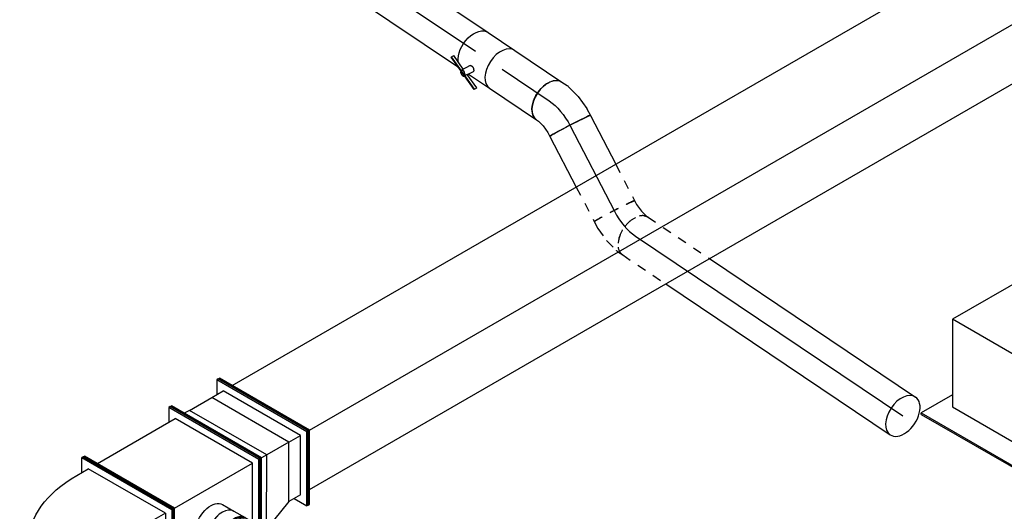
# Model space of a CAD drawing. Extents: x -257677 to 221252, y -185516 to 120782.
# Tile 136 of 171: x -56319 to -53613, y -14371 to -13020. Entities that reach past the tile are written whole.
import ezdxf
from ezdxf.enums import TextEntityAlignment as Align
from ezdxf.lldxf.tags import DXFTag

# ---------------------------------------------------------------- set-up
doc = ezdxf.new("R2010")
doc.units = 0
doc.header["$LTSCALE"] = 50
doc.linetypes.add('STREEPJES', pattern=[0.1, 0.05, -0.05])
doc.layers.get('0').update_dxf_attribs({"linetype": 'CONTINUOUS'})
for name, color, linetype in [('WL570---_RETOUR', 112, 'CONTINUOUS'), ('WL570---_RETOUR_HL', 8, 'CONTINUOUS'), ('WL570---_RETOUR_RST', 2, 'CONTINUOUS'), ('WL570---_RETOUR_RST_HL', 1, 'CONTINUOUS'), ('WL570---_TOEVOER', 3, 'CONTINUOUS'), ('WL570---_TOEVOER_HL', 8, 'CONTINUOUS'), ('WM570---_RETOUR_PR', 1, 'CONTINUOUS'), ('WM570---_RETOUR_RST_PR', 1, 'CONTINUOUS'), ('WM570---_TOEVOER_PR', 1, 'CONTINUOUS')]:
    doc.layers.add(name, color=color, linetype=linetype)
doc.styles.add('BURO-018', font='ARIAL.TTF', dxfattribs={"height": 63})
tags = doc.linetypes.add('CENTER2', pattern=[28.575, 19.05, -3.175, 3.175, -3.175]).pattern_tags.tags
tags[10:11] = [DXFTag(74, 4), DXFTag(75, 0), DXFTag(340, '0'), DXFTag(46, 1.0), DXFTag(50, 0.0), DXFTag(44, 0.0), DXFTag(45, 0.0)]
tags[8:9] = [DXFTag(74, 4), DXFTag(75, 0), DXFTag(340, '0'), DXFTag(46, 1.0), DXFTag(50, 0.0), DXFTag(44, 0.0), DXFTag(45, 0.0)]
tags[6:7] = [DXFTag(74, 4), DXFTag(75, 0), DXFTag(340, '0'), DXFTag(46, 1.0), DXFTag(50, 0.0), DXFTag(44, 0.0), DXFTag(45, 0.0)]
tags[4:5] = [DXFTag(74, 4), DXFTag(75, 0), DXFTag(340, '0'), DXFTag(46, 1.0), DXFTag(50, 0.0), DXFTag(44, 0.0), DXFTag(45, 0.0)]

# ---------------------------------------------------------------- blocks, each defined once
blk = doc.blocks.new('*U1235')
at = {"color": 0, "ltscale": 10}
for p, q in [((-20.4, 212.1, -2970), (-16.3, 212.1, -2970)), ((122.5, -35.4, -2970), (-20.4, 212.1, -2970)), ((126.6, -35.4, -2970), (-16.3, 212.1, -2970)), ((4.1, 176.8, -2970), (5120.6, 176.8, -2970)), ((20.4, -212.1, -2970), (122.5, -35.4, -2970)), ((24.5, -212.1, -2970), (126.6, -35.4, -2970)), ((122.5, -35.4, -2970), (126.6, -35.4, -2970)), ((126.6, -35.4, -2970), (5243, -35.4, -2970)), ((44.9, -176.8, -2970), (4938.8, -176.8, -2970)), ((20.4, -212.1, -2970), (24.5, -212.1, -2970))]:
    blk.add_line(p, q, dxfattribs=at)
at = {"layer": 'WM570---_TOEVOER_PR', "color": 1, "style": 'BURO-018'}
blk.add_attdef('POSNR', text='', height=90, dxfattribs=at).set_placement((0, 0), align=Align.MIDDLE)
blk = doc.blocks.new('*U1354')
at = {"color": 0, "ltscale": 10}
for p, q in [((0, 62.5, -1573.1), (155.9, 62.5, -1573.1)), ((0, -62.5, -1573.1), (155.9, -62.5, -1573.1))]:
    blk.add_line(p, q, dxfattribs=at)
blk.add_ellipse((155.9, 0, -1573.1), major_axis=(0, -62.5), ratio=0.619483, start_param=3.141593, end_param=6.283185, dxfattribs=at)
at = {"layer": 'WL570---_RETOUR_HL', "linetype": 'CENTER2'}
blk.add_line((0, 0, -1573.1), (155.9, 0, -1573.1), dxfattribs=at)
at = {"layer": 'WM570---_RETOUR_PR', "color": 1, "style": 'BURO-018'}
blk.add_attdef('POSNR', text='', height=90, dxfattribs=at).set_placement((0, 0), align=Align.MIDDLE)
blk = doc.blocks.new('*U1355')
at = {"color": 2, "ltscale": 10}
for p, q in [((-44.3, 62.5, -1538.1), (44.3, 62.5, -1538.1)), ((-90.6, -49.2, -1538.1), (-87.1, -43.1, -1538.1)), ((-30.9, -71.5, -1538.1), (-90.6, -49.2, -1538.1)), ((-90.6, -50.4, -1538.1), (-90.6, -49.2, -1538.1)), ((-30.9, -72.7, -1538.1), (-90.6, -50.4, -1538.1)), ((-44.5, -59, -1538.1), (-87.1, -43.1, -1538.1)), ((-34, -40.5, -1538.1), (-47.5, -64.3, -1538.1)), ((-17.9, -50.4, -1538.1), (-24.8, -62.5, -1538.1)), ((-30.7, -72.8, -1538.1), (-31.2, -73.6, -1538.1)), ((-27.4, -65.4, -1538.1), (-30.9, -71.5, -1538.1)), ((-30.9, -71.5, -1538.1), (-30.9, -72.7, -1538.1)), ((-30, -71.8, -1538.1), (-30.9, -71.5, -1538.1)), ((11.9, -88.7, -1538.1), (-30.9, -72.7, -1538.1)), ((11.9, -87.5, -1538.1), (-30, -71.8, -1538.1)), ((15.4, -81.3, -1538.1), (-27.4, -65.4, -1538.1)), ((-24.8, -62.5, -1538.1), (-26.6, -65.7, -1538.1)), ((-24.8, -62.5, -1538.1), (44.3, -62.5, -1538.1)), ((11.9, -87.5, -1538.1), (15.4, -81.3, -1538.1)), ((15.4, -82.6, -1538.1), (11.9, -88.7, -1538.1)), ((11.9, -88.7, -1538.1), (11.9, -87.5, -1538.1)), ((15.4, -81.3, -1538.1), (15.4, -82.6, -1538.1))]:
    blk.add_line(p, q, dxfattribs=at)
at = {"color": 2, "ltscale": 10, "extrusion": (-1.54878e-17, 2.30326e-17, -1)}
blk.add_ellipse((-44.3, 0, -1538.1), major_axis=(0, -62.5), ratio=0.619483, start_param=0.628529, end_param=3.141593, dxfattribs=at)
at = {"color": 2, "ltscale": 10}
for centre, major_axis, ratio, start_param, end_param in [((44.3, 0, -1538.1), (0, -62.5), 0.619483, 3.141593, 6.283185), ((-39.4, -69, -1538.1), (-8.17, 4.66), 0.531891, 0, 3.141593), ((-39.4, -69, -1538.1), (-8.17, 4.66), 0.531891, 3.141593, 6.283185)]:
    blk.add_ellipse(centre, major_axis=major_axis, ratio=ratio, start_param=start_param, end_param=end_param, dxfattribs=at)
blk.add_spline([(-33.9, -40.6, -1538.1), (-33.5, -40.1, -1538.1), (-33, -39.8, -1538.1), (-32.5, -39.5, -1538.1), (-31.9, -39.3, -1538.1), (-31.2, -39.1, -1538.1), (-30.5, -39.1, -1538.1), (-29.8, -39.1, -1538.1), (-29, -39.2, -1538.1), (-28.2, -39.3, -1538.1), (-27.3, -39.6, -1538.1), (-26.5, -39.9, -1538.1), (-25.7, -40.2, -1538.1), (-24.8, -40.6, -1538.1), (-24, -41.1, -1538.1), (-23.2, -41.6, -1538.1), (-22.4, -42.2, -1538.1), (-21.7, -42.8, -1538.1), (-21, -43.4, -1538.1), (-20.4, -44.1, -1538.1), (-19.8, -44.7, -1538.1), (-19.3, -45.4, -1538.1), (-18.8, -46, -1538.1), (-18.4, -46.7, -1538.1), (-18.1, -47.3, -1538.1), (-17.9, -47.9, -1538.1), (-17.7, -48.5, -1538.1), (-17.6, -49, -1538.1), (-17.6, -49.5, -1538.1), (-17.7, -49.9, -1538.1), (-17.9, -50.4, -1538.1)], degree=3, dxfattribs=at)
at = {"layer": 'WL570---_RETOUR', "color": 1, "style": 'BURO-018'}
blk.add_attdef('I', text='', height=90, dxfattribs=at).set_placement((0, 0), align=Align.MIDDLE)
at = {"layer": 'WM570---_RETOUR_PR', "color": 1, "style": 'BURO-018'}
blk.add_attdef('POSNR', text='', height=90, dxfattribs=at).set_placement((0, 0), align=Align.MIDDLE)
blk = doc.blocks.new('*U1356')
at = {"color": 0, "ltscale": 10}
for p, q in [((0, 62.5, -1222.7), (355.3, 62.5, -1222.7)), ((0, -62.5, -1222.7), (341.4, -62.5, -1222.7))]:
    blk.add_line(p, q, dxfattribs=at)
at = {"color": 0, "ltscale": 10, "extrusion": (-9.03386e-17, 6.14775e-18, -1)}
blk.add_ellipse((0, 0, -1222.7), major_axis=(0, -62.5), ratio=0.619483, start_param=0, end_param=3.141593, dxfattribs=at)
at = {"layer": 'WL570---_RETOUR_HL', "linetype": 'CENTER2'}
blk.add_line((0, 0, -1222.7), (355.3, 0, -1222.7), dxfattribs=at)
at = {"layer": 'WM570---_RETOUR_PR', "color": 1, "style": 'BURO-018'}
blk.add_attdef('POSNR', text='', height=90, dxfattribs=at).set_placement((0, 0), align=Align.MIDDLE)
blk = doc.blocks.new('*U1357')
at = {"color": 8, "linetype": 'STREEPJES', "ltscale": 10}
for p, q in [((-51.8, 62.5, -1739.1), (-39.8, 62.5, -1739.1)), ((-39.8, 62.5, -1739.1), (-17.6, 65.7, -1739.1)), ((-17.6, 65.7, -1739.1), (-0.2, 71.1, -1739.1)), ((-0.2, 71.1, -1739.1), (5.7, 74.3, -1739.1)), ((10.7, -56.4, -1739.1), (47.1, -45.1, -1739.1)), ((50.5, -43.7, -1739.1), (65.6, -35.4, -1739.1)), ((-51.8, -62.5, -1739.1), (-30.9, -62.5, -1739.1)), ((-30.8, -62.5, -1739.1), (-30.9, -62.5, -1739.1)), ((-30.8, -62.5, -1739.1), (9.5, -56.7, -1739.1)), ((9.5, -56.7, -1739.1), (10.7, -56.4, -1739.1))]:
    blk.add_line(p, q, dxfattribs=at)
at = {"color": 8, "linetype": 'STREEPJES', "ltscale": 10, "extrusion": (-9.48824e-19, -6.20561e-17, -1)}
for centre, major_axis, ratio, start_param, end_param in [((-51.8, 0, -1739.1), (0, -62.5), 0.029792, 0, 3.141593), ((24.3, 13.3, -1739.1), (24.5, -57.7), 0.539728, 6.229754, 6.336617)]:
    blk.add_ellipse(centre, major_axis=major_axis, ratio=ratio, start_param=start_param, end_param=end_param, dxfattribs=at)
at = {"color": 8, "linetype": 'STREEPJES', "ltscale": 10}
blk.add_ellipse((35.7, 19.5, -1739.1), major_axis=(30, -54.9), ratio=0.619483, start_param=3.141593, end_param=6.283185, dxfattribs=at)
at = {"layer": 'WL570---_RETOUR_HL', "linetype": 'CENTER2'}
blk.add_ellipse((-54.9, 66.5, -1739.1), major_axis=(-125, 2.3), ratio=0.531891, start_param=1.605985, end_param=2.391383, dxfattribs=at)
at = {"layer": 'WM570---_RETOUR_PR', "color": 1, "style": 'BURO-018'}
blk.add_attdef('POSNR', text='', height=90, dxfattribs=at).set_placement((0, 0), align=Align.MIDDLE)
blk = doc.blocks.new('*U1358')
at = {"color": 0, "ltscale": 10}
for p, q in [((-40.7, 62.5, -1728.2), (-23.4, 62.5, -1728.2)), ((-19.8, 62.1, -1728.2), (17.7, 54.7, -1728.2)), ((18.9, 54.3, -1728.2), (17.7, 54.7, -1728.2)), ((18.9, 54.3, -1728.2), (57, 40.1, -1728.2)), ((57, 40.1, -1728.2), (57.1, 40, -1728.2)), ((57.1, 40, -1728.2), (75.4, 30, -1728.2)), ((-40.7, -62.5, -1728.2), (-33.9, -62.5, -1728.2)), ((-33.9, -62.5, -1728.2), (-16.1, -66.1, -1728.2)), ((-16.1, -66.1, -1728.2), (5, -73.9, -1728.2)), ((5, -73.9, -1728.2), (15.5, -79.7, -1728.2))]:
    blk.add_line(p, q, dxfattribs=at)
at = {"color": 0, "ltscale": 10, "extrusion": (-6.1553e-17, -7.94297e-18, -1)}
for centre, major_axis, ratio, start_param, end_param in [((-40.7, 0, -1728.2), (0, -62.5), 0.619483, 0, 3.141593), ((-27.7, 0, -1728.2), (6.2, 62.4), 0.539728, 6.229754, 6.336617)]:
    blk.add_ellipse(centre, major_axis=major_axis, ratio=ratio, start_param=start_param, end_param=end_param, dxfattribs=at)
at = {"color": 0, "ltscale": 10}
blk.add_ellipse((45.4, -24.8, -1728.2), major_axis=(-30, -54.9), ratio=0.029792, start_param=3.141593, end_param=6.283185, dxfattribs=at)
at = {"layer": 'WL570---_RETOUR_HL', "linetype": 'CENTER2', "extrusion": (-6.1553e-17, -7.94297e-18, -1)}
blk.add_ellipse((16.3, -84.7, -1728.2), major_axis=(-108.6, 62), ratio=0.531891, start_param=0.750209, end_param=1.535607, dxfattribs=at)
at = {"layer": 'WM570---_RETOUR_PR', "color": 1, "style": 'BURO-018'}
blk.add_attdef('POSNR', text='', height=90, dxfattribs=at).set_placement((0, 0), align=Align.MIDDLE)
blk = doc.blocks.new('*U1359')
at = {"color": 8, "linetype": 'STREEPJES', "ltscale": 10}
for p, q in [((0, 62.5, -1771.2), (203.8, 62.5, -1771.2)), ((0, -62.5, -1771.2), (142.6, -62.5, -1771.2))]:
    blk.add_line(p, q, dxfattribs=at)
at = {"color": 0, "ltscale": 10}
for p, q in [((203.8, 62.5, -1771.2), (885.5, 62.5, -1771.2)), ((142.6, -62.5, -1771.2), (885.5, -62.5, -1771.2))]:
    blk.add_line(p, q, dxfattribs=at)
at = {"color": 8, "linetype": 'STREEPJES', "ltscale": 10, "extrusion": (-8.59588e-17, -5.78012e-17, -1)}
blk.add_ellipse((0, 0, -1771.2), major_axis=(0, -62.5), ratio=0.619483, start_param=0, end_param=3.141593, dxfattribs=at)
at = {"color": 0, "ltscale": 10}
for start_param, end_param in [(3.141593, 6.283185), (0, 3.141593)]:
    blk.add_ellipse((885.5, 0, -1771.2), major_axis=(0, -62.5), ratio=0.619483, start_param=start_param, end_param=end_param, dxfattribs=at)
at = {"layer": 'WL570---_RETOUR_HL', "linetype": 'CENTER2'}
blk.add_line((0, 0, -1771.2), (885.5, 0, -1771.2), dxfattribs=at)
at = {"layer": 'WM570---_RETOUR_PR', "color": 1, "style": 'BURO-018'}
blk.add_attdef('POSNR', text='', height=90, dxfattribs=at).set_placement((0, 0), align=Align.MIDDLE)
blk = doc.blocks.new('*U1360')
at = {"color": 0, "ltscale": 10}
for p, q in [((0, 62.5, -1729.7), (151.3, 62.5, -1729.7)), ((0, -62.5, -1729.7), (156.9, -62.5, -1729.7))]:
    blk.add_line(p, q, dxfattribs=at)
at = {"color": 8, "linetype": 'STREEPJES', "ltscale": 10}
for p, q in [((151.3, 62.5, -1729.7), (264, 62.5, -1729.7)), ((156.9, -62.5, -1729.7), (264, -62.5, -1729.7))]:
    blk.add_line(p, q, dxfattribs=at)
at = {"color": 0, "ltscale": 10, "extrusion": (-5.02142e-17, -3.64746e-17, -1)}
blk.add_ellipse((0, 0, -1729.7), major_axis=(0, -62.5), ratio=0.029792, start_param=0, end_param=3.141593, dxfattribs=at)
at = {"color": 8, "linetype": 'STREEPJES', "ltscale": 10}
blk.add_ellipse((264, 0, -1729.7), major_axis=(0, -62.5), ratio=0.029792, start_param=3.141593, end_param=6.283185, dxfattribs=at)
at = {"layer": 'WL570---_RETOUR_HL', "linetype": 'CENTER2'}
blk.add_line((0, 0, -1729.7), (264, 0, -1729.7), dxfattribs=at)
at = {"layer": 'WM570---_RETOUR_PR', "color": 1, "style": 'BURO-018'}
blk.add_attdef('POSNR', text='', height=90, dxfattribs=at).set_placement((0, 0), align=Align.MIDDLE)
blk = doc.blocks.new('*U1559')
at = {"color": 0, "ltscale": 10}
for p, q in [((-40.3, 62.5, -3299.8), (-4.1, 62.5, -3299.8)), ((4.1, 62.5, -3299.8), (40.3, 62.5, -3299.8)), ((-40.3, -62.5, -3299.8), (-4.1, -62.5, -3299.8)), ((4.1, -62.5, -3299.8), (36.6, -62.5, -3299.8))]:
    blk.add_line(p, q, dxfattribs=at)
for centre, major_axis, start_param, end_param in [((-40.3, 0, -3299.8), (0, -62.5), 3.141593, 6.283185), ((-4.1, 0, -3299.8), (0, -62.5), 3.141593, 6.396565), ((-4.1, 0, -3299.8), (0, -59.4), 3.249496, 6.175282), ((4.1, 0, -3299.8), (0, -62.5), 3.141593, 6.283185), ((-4.1, 0, -3299.8), (0, -62.5), 3.028213, 3.138451), ((40.3, 0, -3299.8), (0, -62.5), 3.141593, 5.536641), ((40.3, 0, -3299.8), (0, -62.5), 5.998842, 6.126786)]:
    blk.add_ellipse(centre, major_axis=major_axis, ratio=0.57735, start_param=start_param, end_param=end_param, dxfattribs=at)
at = {"layer": 'WL570---_TOEVOER_HL', "linetype": 'CENTER2'}
blk.add_line((-40.3, 0, -3299.8), (40.3, 0, -3299.8), dxfattribs=at)
at = {"layer": 'WM570---_TOEVOER_PR', "color": 1, "style": 'BURO-018'}
blk.add_attdef('POSNR', text='', height=90, dxfattribs=at).set_placement((0, 0), align=Align.MIDDLE)
blk = doc.blocks.new('*U1560')
at = {"color": 0, "ltscale": 10}
for p, q in [((0, 62.5, -3245.9), (36.1, 62.5, -3245.9)), ((61, 59.4, -3245.9), (69.2, 59.4, -3245.9)), ((0, -62.5, -3245.9), (36.1, -62.5, -3245.9)), ((61, -59.4, -3245.9), (69.2, -59.4, -3245.9))]:
    blk.add_line(p, q, dxfattribs=at)
at = {"color": 0, "ltscale": 10, "extrusion": (1.38778e-17, -1.20185e-16, -1)}
blk.add_ellipse((0, 0, -3245.9), major_axis=(0, -62.5), ratio=0.57735, start_param=0, end_param=3.141593, dxfattribs=at)
at = {"color": 0, "ltscale": 10}
for centre, major_axis, start_param, end_param in [((36.1, 0, -3245.9), (0, -62.5), 3.141593, 6.283185), ((72.3, 0, -3245.9), (0, -59.4), 3.249496, 6.175282)]:
    blk.add_ellipse(centre, major_axis=major_axis, ratio=0.57735, start_param=start_param, end_param=end_param, dxfattribs=at)
at = {"layer": 'WL570---_TOEVOER_HL', "linetype": 'CENTER2'}
blk.add_line((0, 0, -3245.9), (36.1, 0, -3245.9), dxfattribs=at)
at = {"layer": 'WM570---_TOEVOER_PR', "color": 1, "style": 'BURO-018'}
blk.add_attdef('POSNR', text='', height=90, dxfattribs=at).set_placement((0, 0), align=Align.MIDDLE)
blk = doc.blocks.new('*U1561')
at = {"color": 0, "ltscale": 10}
for p, q in [((-10.2, 229.8, -3258.4), (-6.1, 229.8, -3258.4)), ((132.7, -17.7, -3258.4), (-10.2, 229.8, -3258.4)), ((136.8, -17.7, -3258.4), (-6.1, 229.8, -3258.4)), ((261.7, 229.8, -3258.4), (241.3, 194.5, -3258.4)), ((265.7, 229.8, -3258.4), (261.7, 229.8, -3258.4)), ((404.6, -17.7, -3258.4), (261.7, 229.8, -3258.4)), ((408.6, -17.7, -3258.4), (265.7, 229.8, -3258.4)), ((14.3, 194.5, -3258.4), (261.7, 194.5, -3258.4)), ((384.1, -17.7, -3258.4), (261.7, 194.5, -3258.4)), ((10.2, -229.8, -3258.4), (132.7, -17.7, -3258.4)), ((14.3, -229.8, -3258.4), (136.8, -17.7, -3258.4)), ((132.7, -17.7, -3258.4), (136.8, -17.7, -3258.4)), ((136.8, -17.7, -3258.4), (384.1, -17.7, -3258.4)), ((303.4, -157.5, -3258.4), (384.1, -17.7, -3258.4)), ((313.6, -175.2, -3258.4), (404.6, -17.7, -3258.4)), ((315.6, -178.8, -3258.4), (408.6, -17.7, -3258.4)), ((408.6, -17.7, -3258.4), (404.6, -17.7, -3258.4)), ((34.7, -194.5, -3258.4), (180.4, -194.5, -3258.4)), ((10.2, -229.8, -3258.4), (14.3, -229.8, -3258.4))]:
    blk.add_line(p, q, dxfattribs=at)
at = {"color": 8, "linetype": 'STREEPJES', "ltscale": 10}
for p, q in [((282.1, -194.5, -3258.4), (303.4, -157.5, -3258.4)), ((282.1, -229.8, -3258.4), (313.6, -175.2, -3258.4)), ((286.2, -229.8, -3258.4), (315.6, -178.8, -3258.4)), ((180.4, -194.5, -3258.4), (282.1, -194.5, -3258.4)), ((261.7, -194.5, -3258.4), (282.1, -229.8, -3258.4)), ((286.2, -229.8, -3258.4), (282.1, -229.8, -3258.4))]:
    blk.add_line(p, q, dxfattribs=at)
at = {"layer": 'WM570---_TOEVOER_PR', "color": 1, "style": 'BURO-018'}
blk.add_attdef('POSNR', text='', height=90, dxfattribs=at).set_placement((0, 0), align=Align.MIDDLE)
blk = doc.blocks.new('*U1562')
at = {"color": 0, "ltscale": 10}
for p, q in [((-51, 229.8, -3034.4), (-46.9, 229.8, -3034.4)), ((91.9, -17.7, -3034.4), (-51, 229.8, -3034.4)), ((95.9, -17.7, -3034.4), (-46.9, 229.8, -3034.4)), ((97.2, 229.8, -3034.4), (76.8, 194.5, -3034.4)), ((101.3, 229.8, -3034.4), (97.2, 229.8, -3034.4)), ((240.1, -17.7, -3034.4), (97.2, 229.8, -3034.4)), ((244.2, -17.7, -3034.4), (101.3, 229.8, -3034.4)), ((-10.2, 194.5, -3034.4), (-26.5, 194.5, -3034.4)), ((112.3, -17.7, -3034.4), (-10.2, 194.5, -3034.4)), ((-10.2, 194.5, -3034.4), (60.5, 194.5, -3034.4)), ((60.5, 194.5, -3034.4), (97.2, 194.5, -3034.4)), ((183, -17.7, -3034.4), (60.5, 194.5, -3034.4)), ((219.7, -17.7, -3034.4), (97.2, 194.5, -3034.4)), ((-1.1, -178.8, -3034.4), (91.9, -17.7, -3034.4)), ((0.9, -182.3, -3034.4), (95.9, -17.7, -3034.4)), ((10.2, -194.5, -3034.4), (112.3, -17.7, -3034.4)), ((91.9, -17.7, -3034.4), (95.9, -17.7, -3034.4)), ((112.3, -17.7, -3034.4), (95.9, -17.7, -3034.4)), ((101.3, -159.1, -3034.4), (183, -17.7, -3034.4)), ((183, -17.7, -3034.4), (112.3, -17.7, -3034.4)), ((138.1, -159.1, -3034.4), (219.7, -17.7, -3034.4)), ((138.1, -194.5, -3034.4), (240.1, -17.7, -3034.4)), ((142.2, -194.5, -3034.4), (244.2, -17.7, -3034.4)), ((183, -17.7, -3034.4), (219.7, -17.7, -3034.4)), ((244.2, -17.7, -3034.4), (240.1, -17.7, -3034.4)), ((101.3, -159.1, -3034.4), (10.2, -194.5, -3034.4)), ((138.1, -159.1, -3034.4), (101.3, -159.1, -3034.4)), ((117.7, -159.1, -3034.4), (138.1, -194.5, -3034.4)), ((7.9, -194.5, -3034.4), (10.2, -194.5, -3034.4)), ((142.2, -194.5, -3034.4), (138.1, -194.5, -3034.4))]:
    blk.add_line(p, q, dxfattribs=at)
at = {"color": 8, "linetype": 'STREEPJES', "ltscale": 10}
for p, q in [((-30.6, -229.8, -3034.4), (-1.1, -178.8, -3034.4)), ((-26.5, -229.8, -3034.4), (0.9, -182.3, -3034.4)), ((-6.1, -194.5, -3034.4), (7.9, -194.5, -3034.4)), ((-30.6, -229.8, -3034.4), (-26.5, -229.8, -3034.4))]:
    blk.add_line(p, q, dxfattribs=at)
at = {"layer": 'WM570---_TOEVOER_PR', "color": 1, "style": 'BURO-018'}
blk.add_attdef('POSNR', text='', height=90, dxfattribs=at).set_placement((0, 0), align=Align.MIDDLE)
blk = doc.blocks.new('*U1565')
at = {"color": 0, "ltscale": 10}
for p, q in [((21.9, 175, -3359), (24.7, 175, -3359)), ((21.9, -175, -3359), (21.9, 175, -3359)), ((24.7, -175, -3359), (24.7, 175, -3359)), ((24.7, 150, -3359), (30.3, 150, -3359)), ((263, 4.1, -3359), (120.1, -243.4, -3359)), ((265.1, 0.5, -3359), (122.2, -247, -3359)), ((214, 18.2, -3359), (232.4, -13.6, -3359)), ((222.2, 4.1, -3359), (263, 4.1, -3359)), ((265.1, 0.5, -3359), (263, 4.1, -3359)), ((109.9, -225.8, -3359), (232.4, -13.6, -3359)), ((30.3, -150, -3359), (24.7, -150, -3359)), ((21.9, -175, -3359), (24.7, -175, -3359)), ((-124.8, -243.4, -3359), (-104.4, -208.1, -3359)), ((-112.6, -193.9, -3359), (-94.2, -225.8, -3359)), ((109.9, -225.8, -3359), (91.6, -193.9, -3359)), ((-122.8, -247, -3359), (-124.8, -243.4, -3359)), ((120.1, -243.4, -3359), (-124.8, -243.4, -3359)), ((109.9, -225.8, -3359), (-94.2, -225.8, -3359)), ((122.2, -247, -3359), (120.1, -243.4, -3359)), ((122.2, -247, -3359), (-122.8, -247, -3359))]:
    blk.add_line(p, q, dxfattribs=at)
at = {"color": 0, "ltscale": 10, "extrusion": (-1.65249e-32, -8.11156e-17, -1)}
for centre, major_axis, start_param in [((30.3, -300, -3359), (0, -450), 3.141593), ((30.3, -300, -3359), (0, -150), 3.141593), ((-173.8, -300, -3359), (0, -150), 3.727278)]:
    blk.add_ellipse(centre, major_axis=major_axis, ratio=0.57735, start_param=start_param, end_param=3.926991, dxfattribs=at)
at = {"layer": 'WM570---_TOEVOER_PR', "color": 1, "style": 'BURO-018'}
blk.add_attdef('POSNR', text='', height=90, dxfattribs=at).set_placement((0, 0), align=Align.MIDDLE)
blk = doc.blocks.new('*U1631')
at = {"color": 0, "ltscale": 10}
for p, q in [((-225.4, 278.6, -2306.7), (-345.8, 70, -2306.7)), ((160.8, 278.6, -2306.7), (-225.4, 278.6, -2306.7)), ((-32.3, -55.9, -2306.7), (-225.4, 278.6, -2306.7)), ((354, -55.9, -2306.7), (160.8, 278.6, -2306.7)), ((-430.7, 95.5, -2306.7), (-428.7, 99, -2306.7)), ((-430.7, 95.5, -2306.7), (-187.8, -325.3, -2306.7)), ((-329, 99, -2306.7), (-428.7, 99, -2306.7)), ((-428.7, 99, -2306.7), (-185.8, -321.7, -2306.7)), ((-345.8, 70, -2306.7), (-152.7, -264.5, -2306.7)), ((-152.7, -264.5, -2306.7), (-32.3, -55.9, -2306.7)), ((354, -55.9, -2306.7), (-32.3, -55.9, -2306.7)), ((233.5, -264.5, -2306.7), (354, -55.9, -2306.7)), ((300.1, -321.7, -2306.7), (250.3, -235.5, -2306.7)), ((-152.7, -264.5, -2306.7), (233.5, -264.5, -2306.7)), ((-185.8, -321.7, -2306.7), (-187.8, -325.3, -2306.7)), ((-185.8, -321.7, -2306.7), (300.1, -321.7, -2306.7)), ((298, -325.3, -2306.7), (300.1, -321.7, -2306.7)), ((-187.8, -325.3, -2306.7), (298, -325.3, -2306.7))]:
    blk.add_line(p, q, dxfattribs=at)
at = {"color": 8, "linetype": 'STREEPJES', "ltscale": 10}
for q in [(-11.9, 172.6, -2306.7), (23.5, 182.1, -2306.7), (69.8, 172.6, -2306.7), (-26.8, 146.7, -2306.7), (114.6, 146.7, -2306.7), (-17.4, 111.4, -2306.7), (14, 76, -2306.7), (58.8, 50.1, -2306.7), (105.1, 40.7, -2306.7), (140.5, 50.1, -2306.7), (155.4, 76, -2306.7), (145.9, 111.4, -2306.7)]:
    blk.add_line((64.3, 111.4, -2306.7), q, dxfattribs=at)
at = {"color": 0, "ltscale": 10}
blk.add_ellipse((64.3, 111.4, -2306.7), major_axis=(86.6, -50), ratio=0.57735, dxfattribs=at)
at = {"layer": 'WL570---_RETOUR_RST_HL', "linetype": 'CENTER2'}
blk.add_circle((0, 0, -2306.7), 0.075, dxfattribs=at)
at = {"layer": 'WL570---_RETOUR_RST', "color": 1, "style": 'BURO-018'}
for tag in ['MC', 'Q']:
    blk.add_attdef(tag, text='', height=90, dxfattribs=at).set_placement((0, 0), align=Align.MIDDLE)
at = {"layer": 'WM570---_RETOUR_RST_PR', "color": 1, "style": 'BURO-018'}
blk.add_attdef('POSNR', text='', height=90, dxfattribs=at).set_placement((0, 0), align=Align.MIDDLE)

msp = doc.modelspace()

# ---------------------------------------------------------------- block references
at = {"layer": 'WL570---_RETOUR'}
for name, p, rotation in [('*U1356', (-55361.39959, -12908.69643, 1222.72078), 326.0819721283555), ('*U1355', (-55029.77669, -13131.68926, 1538.08027), 326.0819721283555), ('*U1354', (-54993.00345, -13156.41665, 1573.05008), 326.08197212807), ('*U1358', (-54829.89665, -13266.09438, 1728.15781), 326.0819721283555), ('*U1360', (-54806.03598, -13312.04573, 1729.70105), 297.441022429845), ('*U1357', (-54660.52478, -13592.27404, 1739.1123), 297.441022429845), ('*U1359', (-54626.78069, -13614.96454, 1771.20151), 326.0819721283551)]:
    msp.add_blockref(name, p, dxfattribs=dict(at, rotation=rotation))
at = {"layer": 'WL570---_RETOUR_RST'}
ref = msp.add_blockref('*U1631', (-53420.8444, -13972.17374, 2306.68249), dxfattribs=dict(at, rotation=29.99999999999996))
ref.add_attrib('Q', '360', dxfattribs={"color": 1, "height": 90, "style": 'BURO-018'}).set_placement((-52825.11586, -14343.67968), align=Align.MIDDLE)
ref.add_attrib('MC', 'Y', dxfattribs={"color": 1, "height": 90, "style": 'BURO-018'}).set_placement((-52825.11586, -13600.66779), align=Align.MIDDLE)
at = {"layer": 'WL570---_TOEVOER'}
for name, p, rotation in [('*U1235', (-55649.53688, -14180.95176, 2970), 29.99999999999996), ('*U1562', (-55746.12946, -14257.13193, 3034.43376), 29.99999999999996), ('*U1561', (-56020.4665, -14415.52049, 3258.42901), 29.99999999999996), ('*U1565', (-56143.6898, -14486.6635, 3359.04041), 90), ('*U1560', (-55792.93648, -14406.63046, 3245.85661), 329.9999999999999), ('*U1559', (-55726.822, -14444.80168, 3299.83886), 329.9999999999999)]:
    msp.add_blockref(name, p, dxfattribs=dict(at, rotation=rotation))

doc.saveas('drawing.dxf')
